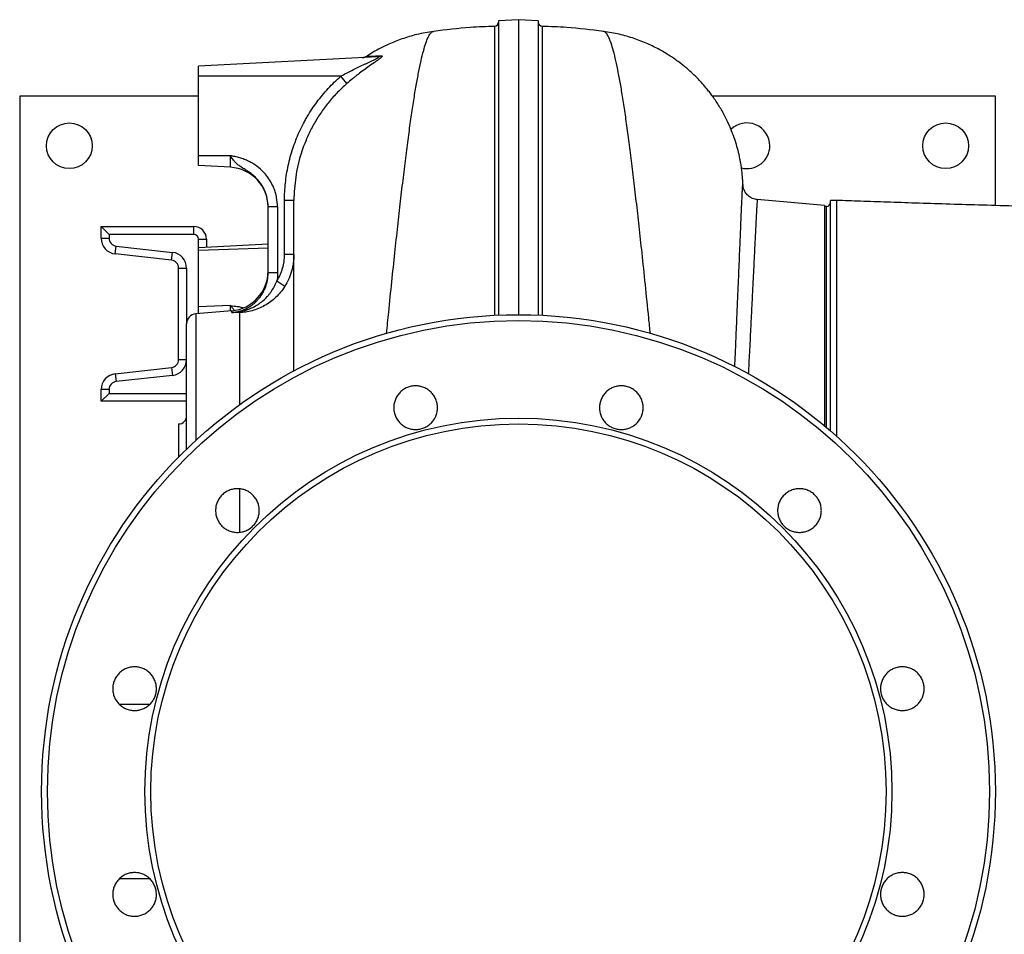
# Model space of a CAD drawing. Header units: millimetres. Extents: x 10 to 1929, y 9 to 917.
# Tile 2 of 9: x 10 to 506, y 456 to 917. Entities that reach past the tile are written whole.
import ezdxf

# ---------------------------------------------------------------- set-up
doc = ezdxf.new("R2010")
doc.units = ezdxf.units.MM

msp = doc.modelspace()

# ---------------------------------------------------------------- linework, layer by layer
at = {"color": 7, "linetype": 'Continuous', "lineweight": 25}
for p, q in [((261.02, 916.57), (251.02, 916.05)), ((271.02, 916.05), (261.02, 916.57)), ((272.94, 913.23), (272.94, 913.22)), ((218.28, 910.6), (218.31, 910.59)), ((190.16, 897.84), (100.02, 893.12)), ((100.02, 888.12), (100.02, 893.12)), ((100.02, 848.12), (100.02, 888.12)), ((171.63, 888.12), (100.02, 888.12)), ((100.02, 878.12), (10.02, 878.12)), ((10.02, 878.12), (10.02, 178.12)), ((501.02, 878.12), (358.65, 878.12)), ((501.02, 823.03), (501.02, 878.12)), ((116.07, 848.12), (100.02, 848.12)), ((100.02, 843.12), (100.02, 848.12)), ((116.07, 842.28), (116.07, 848.12)), ((116.07, 842.28), (100.02, 843.12)), ((148.02, 825.51), (143.28, 825.51)), ((143.28, 798.41), (143.28, 825.51)), ((415.02, 823.12), (381.23, 826.07)), ((381.23, 826.06), (381.23, 826.05)), ((415.02, 823.12), (415.02, 712.19)), ((416.02, 822.62), (415.02, 822.62)), ((421.02, 825.62), (418.02, 825.62)), ((418.02, 709.64), (418.02, 825.62)), ((139.76, 822.39), (135.02, 822.39)), ((135.02, 789.1), (135.02, 822.39)), ((139.76, 822.39), (139.76, 789.1)), ((51.02, 806.63), (51.02, 812.53)), ((55.02, 808.53), (51.02, 812.53)), ((51.02, 812.53), (97.62, 812.53)), ((97.62, 808.53), (55.02, 808.53)), ((55.02, 808.53), (55.02, 806.63)), ((97.62, 808.53), (97.62, 812.53)), ((51.02, 806.63), (55.02, 806.63)), ((100.02, 780.89), (100.02, 806.13)), ((100.02, 806.13), (104.02, 806.13)), ((135.02, 803.65), (100.02, 801.82)), ((58.13, 798.67), (58.58, 802.65)), ((86.46, 795.51), (58.13, 798.67)), ((58.58, 802.65), (86.91, 799.48)), ((86.46, 795.51), (86.91, 799.48)), ((148.02, 798.41), (143.28, 798.41)), ((90.02, 791.53), (94.02, 791.53)), ((90.02, 745.53), (90.02, 791.53)), ((94.02, 791.53), (94.02, 763.54)), ((139.76, 789.1), (135.02, 789.1)), ((100.02, 772.07), (100.02, 780.89)), ((116.76, 770.11), (98.58, 768.52)), ((116.07, 772.66), (100.02, 772.07)), ((100.02, 768.64), (100.02, 772.07)), ((94.02, 700.49), (94.02, 763.54)), ((90.02, 745.53), (94.02, 745.53)), ((58.13, 738.39), (86.46, 741.56)), ((58.13, 738.39), (58.58, 734.41)), ((86.46, 741.56), (86.91, 737.58)), ((86.91, 737.58), (58.58, 734.41)), ((55.02, 730.44), (51.02, 730.44)), ((51.02, 724.53), (51.02, 730.44)), ((55.02, 728.53), (51.02, 724.53)), ((55.02, 730.44), (55.02, 728.53)), ((55.02, 728.53), (94.02, 728.53)), ((90.02, 713.12), (90.02, 696.52))]:
    msp.add_line(p, q, dxfattribs=at)
at = {"color": 8, "linetype": 'Continuous', "lineweight": 25}
for p, q in [((184.54, 898.03), (184.93, 898.22)), ((416.02, 711.35), (416.02, 822.62)), ((104.02, 806.13), (104.02, 802.03)), ((135.02, 801.65), (100.02, 800.35)), ((98.58, 768.52), (98.58, 704.79)), ((116.07, 770.05), (116.07, 772.66)), ((116.76, 769.16), (116.76, 770.11)), ((120.63, 769.19), (120.63, 722.78)), ((94.02, 724.53), (51.02, 724.53)), ((120.63, 680.47), (120.63, 658.65)), ((60.1, 572.12), (75.6, 572.12)), ((75.45, 484.12), (60.23, 484.12))]:
    msp.add_line(p, q, dxfattribs=at)
at = {"color": 7, "linetype": 'Continuous', "lineweight": 25, "flags": 128}
msp.add_lwpolyline([(153.52, 854.34), (152.91, 852.88), (150.89, 846.65), (149.4, 840.21), (148.15, 830.1), (148.02, 825.51), (148.02, 825.51), (148.02, 825.51)], dxfattribs=at)
at = {"color": 7, "linetype": 'Continuous', "lineweight": 25}
for centre, radius in [((35.02, 853.12), 11.5), ((476.02, 853.12), 11.5), ((261.02, 528.12), 240), ((261.02, 528.12), 237.05), ((261.02, 528.12), 187.95), ((261.02, 528.12), 185)]:
    msp.add_circle(centre, radius, dxfattribs=at)
for centre, radius, start, end in [((249.02, 915.34), 2, 271.8906, 359.7363), ((273.02, 915.34), 2, 180.7999, 268.389), ((182.24, 902.41), 4.98, 273.0031, 302.6289), ((189.92, 902.3), 4.47, 273.0571, 298.6554), ((141.07, 860.34), 41.3, 35.6291, 42.2631), ((376.02, 853.12), 11.5, 0, 134.6202), ((376.02, 853.12), 11.5, 255.8314, 0), ((115.02, 822.3), 20, 0, 87), ((416.02, 824.62), 2, 270, 0), ((97.62, 806.13), 6.4, 0, 90), ((97.62, 806.13), 2.4, 0, 90), ((59.02, 806.63), 8, 180, 263.6217), ((59.02, 806.63), 4, 180, 263.6217), ((86.02, 791.53), 8, 0, 83.6217), ((86.02, 791.53), 4, 0, 83.6217), ((115.02, 790.03), 20, 275, 0), ((114.12, 742.82), 49.18, 53.4855, 59.0437), ((99.02, 763.54), 5, 95, 180), ((120.06, 771.64), 2.52, 283.2198, 314.6093), ((86.02, 745.53), 4, 276.3783, 0), ((86.02, 745.53), 8, 276.3783, 0), ((59.02, 730.44), 8, 96.3783, 180), ((59.02, 730.44), 4, 96.3783, 180), ((90.02, 717.12), 4, 270, 0)]:
    msp.add_arc(centre, radius, start, end, dxfattribs=at)
for points, knots in [([(249.1, 913.22), (244.98, 913.08), (234.68, 912.71), (224.45, 911.45), (218.31, 910.7)], [0, 0, 0, 0, 0.399893, 1, 1, 1, 1]), ([(251.02, 916.01), (251.02, 916.03), (251.02, 916.23), (251.02, 915.49), (251.02, 913.69), (251.02, 910.73), (251.02, 906.71), (251.02, 901.6), (251.02, 895.43), (251.02, 888.23), (251.02, 880.01), (251.02, 870.83), (251.02, 860.67), (251.02, 849.58), (251.02, 837.58), (251.02, 825.63), (251.02, 813.94), (251.02, 802.7), (251.02, 790.92), (251.02, 779.29), (251.02, 771.37), (251.02, 767.74)], [0, 0, 0, 0, 0.005295, 0.069816, 0.128671, 0.187571, 0.246426, 0.305279, 0.364178, 0.423031, 0.481531, 0.540076, 0.598576, 0.657074, 0.715618, 0.774117, 0.820439, 0.866782, 0.913103, 0.960242, 1, 1, 1, 1]), ([(261.02, 916.43), (261.02, 916.46), (261.02, 916.53), (261.02, 915.37), (261.02, 913.04), (261.02, 909.51), (261.02, 904.88), (261.02, 899.15), (261.02, 892.35), (261.02, 884.49), (261.02, 875.6), (261.02, 865.68), (261.02, 854.75), (261.02, 842.84), (261.02, 829.96), (261.02, 816.17), (261.02, 801.53), (261.02, 786.01), (261.02, 774.8), (261.02, 768.59), (261.02, 768.04)], [0, 0, 0, 0, 0.032537, 0.093385, 0.153898, 0.214131, 0.274132, 0.333943, 0.393613, 0.453203, 0.512779, 0.572406, 0.632153, 0.692088, 0.752238, 0.812551, 0.872982, 0.933488, 0.994032, 1, 1, 1, 1]), ([(271.02, 916.03), (271.02, 916.04), (271.02, 916.23), (271.02, 915.49), (271.02, 913.69), (271.02, 910.73), (271.02, 906.71), (271.02, 901.6), (271.02, 895.43), (271.02, 888.23), (271.02, 880.01), (271.02, 870.83), (271.02, 860.67), (271.02, 849.58), (271.02, 837.58), (271.02, 825.63), (271.02, 813.94), (271.02, 802.7), (271.02, 790.92), (271.02, 779.3), (271.02, 771.38), (271.02, 767.76)], [0, 0, 0, 0, 0.004002, 0.068611, 0.127546, 0.186526, 0.245461, 0.304395, 0.363374, 0.422307, 0.480887, 0.539512, 0.598091, 0.656669, 0.715292, 0.773872, 0.820257, 0.866663, 0.913048, 0.96025, 1, 1, 1, 1]), ([(303.77, 910.69), (297.62, 911.45), (287.38, 912.71), (277.07, 913.08), (272.94, 913.22)], [0, 0, 0, 0, 0.600436, 1, 1, 1, 1]), ([(218.28, 910.69), (215.48, 910.23), (210.12, 909.35), (202.59, 907.06), (196.49, 904.62), (191.69, 902.29), (188.05, 900.27), (185.6, 898.79), (184.44, 898.01), (184.23, 897.87)], [0, 0, 0, 0, 0.236113, 0.450681, 0.641478, 0.768164, 0.880523, 0.978789, 1, 1, 1, 1]), ([(373.98, 833.13), (373.96, 833.7), (373.92, 834.88), (373.82, 836.63), (373.68, 838.29), (373.54, 839.73), (373.4, 840.92), (373.28, 841.8), (373.16, 842.63), (373.02, 843.56), (372.79, 844.94), (372.33, 847.39), (371.57, 850.77), (370.37, 854.97), (368.77, 859.61), (366.62, 864.74), (363.99, 869.91), (361.47, 874.07), (359.4, 877.11), (357.87, 879.21), (356.42, 881.07), (355.02, 882.77), (353.44, 884.59), (351.38, 886.81), (348.76, 889.41), (345.54, 892.28), (341.76, 895.3), (337.24, 898.46), (331.97, 901.6), (325.93, 904.59), (319.14, 907.22), (311.69, 909.41), (306.43, 910.26), (303.73, 910.7)], [0, 0, 0, 0, 0.028386, 0.05813, 0.082619, 0.101895, 0.116177, 0.123979, 0.127162, 0.137392, 0.147277, 0.162194, 0.199918, 0.235424, 0.276133, 0.322722, 0.373519, 0.4195, 0.443044, 0.464568, 0.484056, 0.501502, 0.519308, 0.544339, 0.577, 0.611787, 0.652272, 0.698304, 0.749649, 0.805981, 0.866865, 0.931756, 1, 1, 1, 1]), ([(171.63, 888.12), (172.55, 888.63), (173.48, 889.13), (175.34, 890.11), (176.28, 890.6), (178.16, 891.55), (179.09, 892.01), (180.95, 892.92), (181.87, 893.36), (183.25, 894.01), (183.71, 894.22), (184.62, 894.65), (185.08, 894.86), (185.97, 895.27), (186.41, 895.48), (187.28, 895.88), (187.7, 896.08), (188.52, 896.47), (188.92, 896.66), (189.45, 896.94), (189.62, 897.03), (189.94, 897.2), (190.08, 897.29), (190.33, 897.45), (190.43, 897.52), (190.57, 897.65), (190.6, 897.7), (190.59, 897.79), (190.55, 897.81), (190.4, 897.84), (190.29, 897.85), (190.16, 897.84)], [0, 0, 0, 0, 0.125, 0.125, 0.25, 0.25, 0.375, 0.375, 0.5, 0.5, 0.5625, 0.5625, 0.625, 0.625, 0.6875, 0.6875, 0.75, 0.75, 0.8125, 0.8125, 0.84375, 0.84375, 0.875, 0.875, 0.90625, 0.90625, 0.9375, 0.9375, 0.96875, 0.96875, 1, 1, 1, 1]), ([(192.06, 898.38), (192.27, 898.39), (192.4, 898.36), (192.47, 898.24), (192.48, 898.19), (192.44, 898.08), (192.4, 898.01), (192.28, 897.85), (192.21, 897.77), (192.02, 897.58), (191.9, 897.48), (191.53, 897.16), (191.22, 896.93), (190.72, 896.55), (190.54, 896.42), (190.17, 896.16), (189.98, 896.02), (189.4, 895.61), (188.99, 895.33), (187.73, 894.45), (186.83, 893.83), (185, 892.54), (184.08, 891.88), (182.2, 890.5), (181.26, 889.79), (179.83, 888.68), (179.35, 888.31), (178.4, 887.55), (177.92, 887.17), (176.5, 886), (175.56, 885.21), (174.63, 884.4)], [0, 0, 0, 0, 0.0625, 0.0625, 0.09375, 0.09375, 0.125, 0.125, 0.15625, 0.15625, 0.1875, 0.1875, 0.25, 0.25, 0.28125, 0.28125, 0.3125, 0.3125, 0.375, 0.375, 0.5, 0.5, 0.625, 0.625, 0.75, 0.75, 0.8125, 0.8125, 0.875, 0.875, 1, 1, 1, 1]), ([(184.24, 897.86), (184.25, 897.87), (184.26, 897.87), (184.15, 897.82), (183.9, 897.71), (183.41, 897.56), (182.91, 897.45), (182.58, 897.45), (182.5, 897.45)], [0, 0, 0, 0, 0.115178, 0.283453, 0.434922, 0.635692, 0.919957, 1, 1, 1, 1]), ([(184.24, 897.87), (184.3, 897.91), (184.47, 898.01), (184.51, 898.02), (184.54, 898.03)], [0, 0, 0, 0, 0.3705611, 1, 1, 1, 1]), ([(184.93, 898.22), (185.13, 898.22), (185.42, 898.22), (186.17, 898.24), (186.64, 898.25), (187.78, 898.27), (188.45, 898.29), (190.05, 898.33), (190.97, 898.35), (192.06, 898.38)], [0, 0, 0, 0, 0.25, 0.25, 0.5, 0.5, 0.75, 0.75, 1, 1, 1, 1]), ([(143.28, 825.51), (143.28, 828.48), (143.44, 831.45), (143.91, 835.87), (144.1, 837.34), (144.57, 840.27), (144.85, 841.74), (145.79, 846.08), (146.56, 848.93), (148.4, 854.51), (149.46, 857.24), (151.28, 861.27), (151.92, 862.6), (152.94, 864.57), (153.29, 865.22), (154.01, 866.52), (154.38, 867.17), (156.26, 870.37), (157.89, 872.82), (161.4, 877.54), (163.27, 879.8), (167.26, 884.11), (169.38, 886.17), (171.63, 888.12)], [0, 0, 0, 0, 0.125, 0.125, 0.1875, 0.1875, 0.25, 0.25, 0.375, 0.375, 0.5, 0.5, 0.5625, 0.5625, 0.59375, 0.59375, 0.625, 0.625, 0.75, 0.75, 0.875, 0.875, 1, 1, 1, 1]), ([(139.76, 822.39), (139.76, 823.99), (139.61, 825.57), (139.16, 827.9), (138.97, 828.68), (138.53, 830.2), (138.27, 830.97), (137.38, 833.19), (136.66, 834.6), (135.38, 836.6), (134.92, 837.25), (133.94, 838.52), (133.42, 839.13), (131.79, 840.86), (130.6, 841.91), (128.68, 843.31), (128.01, 843.76), (126.64, 844.58), (125.94, 844.96), (124.5, 845.66), (123.76, 845.98), (122.27, 846.55), (121.51, 846.8), (119.98, 847.26), (119.2, 847.46), (118.03, 847.73), (117.64, 847.81), (117.05, 847.93), (116.85, 847.97), (116.46, 848.04), (116.26, 848.08), (116.07, 848.12)], [0, 0, 0, 0, 0.125, 0.125, 0.1875, 0.1875, 0.25, 0.25, 0.375, 0.375, 0.4375, 0.4375, 0.5, 0.5, 0.625, 0.625, 0.6875, 0.6875, 0.75, 0.75, 0.8125, 0.8125, 0.875, 0.875, 0.9375, 0.9375, 0.96875, 0.96875, 0.984375, 0.984375, 1, 1, 1, 1]), ([(135.02, 822.39), (135.02, 823.81), (134.87, 825.2), (134.44, 827.26), (134.26, 827.94), (133.93, 828.95), (133.81, 829.28), (133.56, 829.94), (133.43, 830.27), (132.72, 831.88), (132.03, 833.09), (130.8, 834.81), (130.36, 835.37), (129.43, 836.43), (128.95, 836.94), (127.93, 837.9), (127.4, 838.36), (126.31, 839.23), (125.74, 839.65), (124.58, 840.44), (124, 840.82), (122.82, 841.55), (122.24, 841.91), (121.1, 842.65), (120.55, 843.03), (119.5, 843.85), (119, 844.3), (118.08, 845.27), (117.65, 845.79), (117.04, 846.63), (116.84, 846.93), (116.55, 847.37), (116.45, 847.52), (116.3, 847.74), (116.26, 847.82), (116.16, 847.97), (116.11, 848.04), (116.07, 848.12)], [0, 0, 0, 0, 0.125, 0.125, 0.1875, 0.1875, 0.21875, 0.21875, 0.25, 0.25, 0.375, 0.375, 0.4375, 0.4375, 0.5, 0.5, 0.5625, 0.5625, 0.625, 0.625, 0.6875, 0.6875, 0.75, 0.75, 0.8125, 0.8125, 0.875, 0.875, 0.9375, 0.9375, 0.96875, 0.96875, 0.984375, 0.984375, 0.992187, 0.992187, 1, 1, 1, 1]), ([(373.97, 833.51), (373.97, 833.5), (373.98, 833.48), (373.98, 833.26), (373.99, 833.11)], [0, 0, 0, 0, 0.284994, 1, 1, 1, 1]), ([(381.23, 826.06), (380.88, 826.09), (380.04, 826.16), (378.8, 826.59), (377.57, 827.23), (376.55, 828.02), (375.73, 828.88), (375.11, 829.76), (374.68, 830.57), (374.39, 831.27), (374.21, 831.84), (374.1, 832.3), (374.04, 832.66), (374, 832.93), (373.98, 833.11), (373.98, 833.15), (373.98, 833.16)], [0, 0, 0, 0, 0.056848, 0.1376, 0.213193, 0.284244, 0.350859, 0.412642, 0.469057, 0.521314, 0.573724, 0.631035, 0.699172, 0.786158, 0.90245, 1, 1, 1, 1]), ([(148.02, 739.69), (148.02, 743.48), (148.02, 751.75), (148.02, 763.43), (148.02, 774.88), (148.02, 785.32), (148.02, 794.75), (148.02, 803.09), (148.02, 810.35), (148.02, 816.5), (148.02, 821.69), (148.02, 824.23), (148.02, 825.51)], [0, 0, 0, 0, 0.088178, 0.191829, 0.294976, 0.397602, 0.49969, 0.601376, 0.701011, 0.800565, 0.900188, 1, 1, 1, 1]), ([(510.02, 822.76), (504.2, 822.94), (492.92, 823.27), (476.49, 823.74), (461.12, 824.24), (446.81, 824.74), (433.53, 825.21), (425.08, 825.49), (421.02, 825.62)], [0, 0, 0, 0, 0.196498, 0.380763, 0.552984, 0.713387, 0.862261, 1, 1, 1, 1]), ([(421.02, 825.48), (421.02, 825.48), (421.02, 825.47), (421.02, 824.01), (421.02, 821.3), (421.02, 817.28), (421.02, 812.04), (421.02, 805.58), (421.02, 797.95), (421.02, 789.16), (421.02, 779.25), (421.02, 768.28), (421.02, 756.27), (421.02, 743.31), (421.02, 729.38), (421.02, 717.2), (421.02, 709.39), (421.02, 706.8)], [0, 0, 0, 0, 0.047702, 0.118259, 0.188817, 0.259375, 0.329932, 0.40049, 0.471048, 0.541606, 0.612163, 0.682721, 0.753279, 0.823836, 0.894394, 0.964952, 1, 1, 1, 1]), ([(139.42, 784.99), (140.05, 786), (140.61, 787.04), (141.33, 788.66), (141.55, 789.21), (141.96, 790.32), (142.14, 790.88), (142.63, 792.58), (142.87, 793.73), (143.2, 796.05), (143.28, 797.23), (143.28, 798.41)], [0, 0, 0, 0, 0.25, 0.25, 0.375, 0.375, 0.5, 0.5, 0.75, 0.75, 1, 1, 1, 1]), ([(148.02, 798.41), (148.02, 796.99), (147.92, 795.58), (147.53, 792.8), (147.24, 791.43), (146.65, 789.4), (146.43, 788.72), (145.95, 787.39), (145.68, 786.73), (144.81, 784.79), (144.15, 783.55), (143.39, 782.34)], [0, 0, 0, 0, 0.25, 0.25, 0.5, 0.5, 0.625, 0.625, 0.75, 0.75, 1, 1, 1, 1]), ([(116.76, 769.16), (118, 769.27), (119.22, 769.48), (121.01, 769.98), (121.6, 770.17), (122.76, 770.61), (123.33, 770.86), (124.99, 771.67), (126.04, 772.32), (127.53, 773.43), (128.01, 773.83), (128.93, 774.66), (129.36, 775.1), (130.61, 776.46), (131.35, 777.44), (132.34, 779.03), (132.64, 779.58), (133.19, 780.68), (133.69, 781.81), (134.08, 782.98), (134.42, 784.17), (134.56, 784.78), (134.91, 786.61), (135.02, 787.85), (135.02, 789.1)], [0, 0, 0, 0, 0.125, 0.125, 0.1875, 0.1875, 0.25, 0.25, 0.375, 0.375, 0.4375, 0.4375, 0.5, 0.5, 0.625, 0.625, 0.6875, 0.6875, 0.75, 0.8125, 0.8125, 0.875, 0.875, 1, 1, 1, 1]), ([(121.83, 769.85), (122.3, 769.95), (122.78, 770.07), (123.73, 770.33), (124.2, 770.48), (125.6, 770.97), (126.52, 771.36), (128.3, 772.24), (129.16, 772.74), (130.43, 773.57), (130.84, 773.87), (131.65, 774.47), (132.04, 774.79), (133.19, 775.77), (133.92, 776.47), (134.94, 777.6), (135.28, 777.98), (135.92, 778.78), (136.23, 779.19), (137.71, 781.28), (138.67, 783.07), (139.42, 784.99)], [0, 0, 0, 0, 0.0625, 0.0625, 0.125, 0.125, 0.25, 0.25, 0.375, 0.375, 0.4375, 0.4375, 0.5, 0.5, 0.625, 0.625, 0.6875, 0.6875, 0.75, 0.75, 1, 1, 1, 1]), ([(143.39, 782.34), (142.11, 780.32), (140.61, 778.49), (138.05, 776.04), (137.14, 775.27), (135.26, 773.88), (134.29, 773.25), (132.28, 772.12), (131.24, 771.62), (129.11, 770.75), (128.04, 770.39), (125.9, 769.82), (124.83, 769.6), (123.23, 769.37), (122.7, 769.31), (121.65, 769.22), (121.13, 769.2), (120.63, 769.19)], [0, 0, 0, 0, 0.25, 0.25, 0.375, 0.375, 0.5, 0.5, 0.625, 0.625, 0.75, 0.75, 0.875, 0.875, 0.9375, 0.9375, 1, 1, 1, 1]), ([(121.83, 769.85), (120.99, 769.67), (120.15, 769.52), (118.46, 769.29), (117.61, 769.21), (116.76, 769.16)], [0, 0, 0, 0, 0.5, 0.5, 1, 1, 1, 1]), ([(201.47, 713.53), (200.96, 714.04), (200.51, 714.6), (199.91, 715.49), (199.72, 715.8), (199.38, 716.44), (199.23, 716.77), (198.82, 717.77), (198.61, 718.45), (198.4, 719.51), (198.34, 719.87), (198.27, 720.59), (198.26, 720.95), (198.26, 722.03), (198.33, 722.74), (198.54, 723.8), (198.63, 724.16), (198.84, 724.84), (199.08, 725.52), (199.38, 726.17), (199.72, 726.8), (199.91, 727.12), (200.51, 728.02), (200.97, 728.57), (201.73, 729.33), (202, 729.57), (202.56, 730.03), (202.85, 730.25), (203.75, 730.85), (204.38, 731.19), (205.38, 731.6), (205.72, 731.72), (206.41, 731.93), (206.76, 732.02), (207.81, 732.23), (208.53, 732.3), (209.98, 732.3), (210.7, 732.23), (211.75, 732.02), (212.1, 731.93), (212.79, 731.73), (213.13, 731.6), (214.13, 731.19), (214.77, 730.85), (215.96, 730.05), (216.53, 729.59), (217.54, 728.57), (218, 728.02), (218.6, 727.12), (218.79, 726.8), (219.13, 726.17), (219.43, 725.52), (219.68, 724.85), (219.89, 724.16), (219.97, 723.81), (220.19, 722.74), (220.26, 722.03), (220.26, 720.95), (220.24, 720.59), (220.17, 719.87), (220.12, 719.51), (219.9, 718.45), (219.7, 717.77), (219.28, 716.77), (219.13, 716.44), (218.79, 715.8), (218.6, 715.49), (218.01, 714.6), (217.55, 714.04), (216.78, 713.27), (216.51, 713.03), (215.96, 712.57), (215.38, 712.15), (214.77, 711.78), (214.13, 711.44), (213.8, 711.28), (212.8, 710.86), (212.12, 710.66), (210.71, 710.37), (209.98, 710.3), (208.54, 710.3), (207.83, 710.37), (206.77, 710.58), (206.41, 710.67), (205.72, 710.88), (205.38, 711), (204.39, 711.41), (203.75, 711.75), (202.55, 712.56), (201.99, 713.01), (201.47, 713.53)], [0, 0, 0, 0, 0.03125, 0.03125, 0.046875, 0.046875, 0.0625, 0.0625, 0.09375, 0.09375, 0.109375, 0.109375, 0.125, 0.125, 0.15625, 0.15625, 0.171875, 0.171875, 0.1875, 0.203125, 0.203125, 0.21875, 0.21875, 0.25, 0.25, 0.265625, 0.265625, 0.28125, 0.28125, 0.3125, 0.3125, 0.328125, 0.328125, 0.34375, 0.34375, 0.375, 0.375, 0.40625, 0.40625, 0.421875, 0.421875, 0.4375, 0.4375, 0.46875, 0.46875, 0.5, 0.5, 0.53125, 0.53125, 0.546875, 0.546875, 0.5625, 0.578125, 0.578125, 0.59375, 0.59375, 0.625, 0.625, 0.640625, 0.640625, 0.65625, 0.65625, 0.6875, 0.6875, 0.703125, 0.703125, 0.71875, 0.71875, 0.75, 0.75, 0.765625, 0.765625, 0.78125, 0.796875, 0.796875, 0.8125, 0.8125, 0.84375, 0.84375, 0.875, 0.875, 0.90625, 0.90625, 0.921875, 0.921875, 0.9375, 0.9375, 0.96875, 0.96875, 1, 1, 1, 1]), ([(305, 713.53), (304.49, 714.04), (304.03, 714.6), (303.44, 715.49), (303.25, 715.8), (302.91, 716.44), (302.76, 716.77), (302.34, 717.76), (302.14, 718.45), (301.93, 719.51), (301.87, 719.87), (301.8, 720.59), (301.78, 720.95), (301.78, 722.02), (301.85, 722.74), (302.07, 723.8), (302.15, 724.15), (302.36, 724.84), (302.61, 725.52), (302.91, 726.17), (303.25, 726.8), (303.44, 727.11), (304.04, 728.02), (304.5, 728.57), (305.26, 729.33), (305.52, 729.57), (306.08, 730.03), (306.38, 730.25), (307.27, 730.85), (307.9, 731.19), (308.9, 731.6), (309.25, 731.72), (309.94, 731.93), (310.29, 732.02), (311.34, 732.23), (312.05, 732.3), (313.51, 732.3), (314.22, 732.23), (315.28, 732.02), (315.63, 731.93), (316.32, 731.73), (316.66, 731.6), (317.66, 731.19), (318.29, 730.85), (319.49, 730.05), (320.05, 729.59), (321.07, 728.57), (321.52, 728.02), (322.13, 727.12), (322.31, 726.81), (322.65, 726.17), (322.96, 725.52), (323.2, 724.85), (323.41, 724.16), (323.5, 723.81), (323.71, 722.74), (323.78, 722.03), (323.78, 720.95), (323.77, 720.59), (323.7, 719.87), (323.64, 719.51), (323.43, 718.45), (323.22, 717.77), (322.81, 716.77), (322.66, 716.44), (322.32, 715.8), (322.13, 715.49), (321.53, 714.6), (321.08, 714.04), (320.31, 713.27), (320.04, 713.03), (319.49, 712.57), (318.91, 712.15), (318.3, 711.78), (317.66, 711.44), (317.33, 711.28), (316.33, 710.87), (315.65, 710.66), (314.24, 710.38), (313.51, 710.3), (312.07, 710.3), (311.36, 710.37), (310.3, 710.58), (309.94, 710.67), (309.25, 710.88), (308.91, 711), (307.92, 711.41), (307.28, 711.75), (306.08, 712.55), (305.52, 713.01), (305, 713.53)], [0, 0, 0, 0, 0.03125, 0.03125, 0.046875, 0.046875, 0.0625, 0.0625, 0.09375, 0.09375, 0.109375, 0.109375, 0.125, 0.125, 0.15625, 0.15625, 0.171875, 0.171875, 0.1875, 0.203125, 0.203125, 0.21875, 0.21875, 0.25, 0.25, 0.265625, 0.265625, 0.28125, 0.28125, 0.3125, 0.3125, 0.328125, 0.328125, 0.34375, 0.34375, 0.375, 0.375, 0.40625, 0.40625, 0.421875, 0.421875, 0.4375, 0.4375, 0.46875, 0.46875, 0.5, 0.5, 0.53125, 0.53125, 0.546875, 0.546875, 0.5625, 0.578125, 0.578125, 0.59375, 0.59375, 0.625, 0.625, 0.640625, 0.640625, 0.65625, 0.65625, 0.6875, 0.6875, 0.703125, 0.703125, 0.71875, 0.71875, 0.75, 0.75, 0.765625, 0.765625, 0.78125, 0.796875, 0.796875, 0.8125, 0.8125, 0.84375, 0.84375, 0.875, 0.875, 0.90625, 0.90625, 0.921875, 0.921875, 0.9375, 0.9375, 0.96875, 0.96875, 1, 1, 1, 1]), ([(111.82, 661.76), (111.3, 662.28), (110.85, 662.83), (110.25, 663.73), (110.07, 664.03), (109.73, 664.67), (109.57, 665), (109.16, 666), (108.95, 666.69), (108.74, 667.74), (108.69, 668.1), (108.62, 668.82), (108.6, 669.18), (108.6, 670.26), (108.67, 670.97), (108.88, 672.04), (108.97, 672.39), (109.18, 673.08), (109.42, 673.76), (109.73, 674.4), (110.07, 675.04), (110.25, 675.35), (110.86, 676.25), (111.31, 676.81), (112.07, 677.57), (112.34, 677.81), (112.9, 678.27), (113.19, 678.49), (114.09, 679.09), (114.72, 679.42), (115.72, 679.84), (116.06, 679.96), (116.75, 680.17), (117.1, 680.26), (118.16, 680.47), (118.87, 680.54), (120.32, 680.54), (121.04, 680.47), (122.09, 680.26), (122.44, 680.17), (123.13, 679.96), (123.48, 679.84), (124.48, 679.42), (125.11, 679.09), (126.3, 678.29), (126.87, 677.82), (127.88, 676.81), (128.34, 676.26), (128.94, 675.35), (129.13, 675.04), (129.47, 674.41), (129.78, 673.76), (130.02, 673.08), (130.23, 672.39), (130.32, 672.04), (130.53, 670.98), (130.6, 670.26), (130.6, 669.19), (130.58, 668.83), (130.51, 668.11), (130.46, 667.75), (130.25, 666.69), (130.04, 666), (129.63, 665), (129.47, 664.68), (129.13, 664.04), (128.95, 663.73), (128.35, 662.83), (127.89, 662.28), (127.13, 661.51), (126.86, 661.27), (126.3, 660.81), (125.73, 660.38), (125.11, 660.01), (124.47, 659.67), (124.15, 659.52), (123.14, 659.1), (122.46, 658.89), (121.05, 658.61), (120.32, 658.54), (118.88, 658.54), (118.17, 658.61), (117.11, 658.82), (116.76, 658.91), (116.07, 659.12), (115.73, 659.24), (114.73, 659.65), (114.1, 659.99), (112.89, 660.79), (112.33, 661.25), (111.82, 661.76)], [0, 0, 0, 0, 0.03125, 0.03125, 0.046875, 0.046875, 0.0625, 0.0625, 0.09375, 0.09375, 0.109375, 0.109375, 0.125, 0.125, 0.15625, 0.15625, 0.171875, 0.171875, 0.1875, 0.203125, 0.203125, 0.21875, 0.21875, 0.25, 0.25, 0.265625, 0.265625, 0.28125, 0.28125, 0.3125, 0.3125, 0.328125, 0.328125, 0.34375, 0.34375, 0.375, 0.375, 0.40625, 0.40625, 0.421875, 0.421875, 0.4375, 0.4375, 0.46875, 0.46875, 0.5, 0.5, 0.53125, 0.53125, 0.546875, 0.546875, 0.5625, 0.578125, 0.578125, 0.59375, 0.59375, 0.625, 0.625, 0.640625, 0.640625, 0.65625, 0.65625, 0.6875, 0.6875, 0.703125, 0.703125, 0.71875, 0.71875, 0.75, 0.75, 0.765625, 0.765625, 0.78125, 0.796875, 0.796875, 0.8125, 0.8125, 0.84375, 0.84375, 0.875, 0.875, 0.90625, 0.90625, 0.921875, 0.921875, 0.9375, 0.9375, 0.96875, 0.96875, 1, 1, 1, 1]), ([(394.66, 661.76), (394.15, 662.27), (393.69, 662.83), (393.1, 663.72), (392.91, 664.03), (392.57, 664.67), (392.42, 665), (392, 666), (391.79, 666.68), (391.58, 667.74), (391.53, 668.1), (391.46, 668.82), (391.44, 669.18), (391.44, 670.26), (391.51, 670.97), (391.72, 672.04), (391.81, 672.39), (392.02, 673.08), (392.26, 673.75), (392.57, 674.4), (392.91, 675.04), (393.09, 675.35), (393.7, 676.25), (394.15, 676.81), (394.91, 677.57), (395.18, 677.81), (395.74, 678.27), (396.03, 678.48), (396.93, 679.08), (397.56, 679.42), (398.56, 679.84), (398.9, 679.96), (399.59, 680.17), (399.94, 680.26), (400.99, 680.47), (401.71, 680.54), (403.16, 680.54), (403.88, 680.47), (404.93, 680.26), (405.28, 680.17), (405.97, 679.96), (406.31, 679.84), (407.31, 679.43), (407.95, 679.09), (409.14, 678.29), (409.71, 677.83), (410.72, 676.81), (411.18, 676.26), (411.78, 675.36), (411.97, 675.04), (412.31, 674.41), (412.62, 673.76), (412.86, 673.09), (413.07, 672.4), (413.16, 672.05), (413.37, 670.98), (413.44, 670.27), (413.44, 669.19), (413.42, 668.83), (413.35, 668.11), (413.3, 667.75), (413.09, 666.69), (412.88, 666.01), (412.47, 665.01), (412.32, 664.68), (411.98, 664.04), (411.79, 663.73), (411.19, 662.84), (410.74, 662.28), (409.97, 661.51), (409.7, 661.27), (409.15, 660.81), (408.57, 660.38), (407.96, 660.01), (407.32, 659.67), (406.99, 659.52), (405.99, 659.1), (405.31, 658.89), (403.9, 658.61), (403.17, 658.54), (401.73, 658.54), (401.02, 658.61), (399.96, 658.82), (399.6, 658.91), (398.91, 659.11), (398.57, 659.23), (397.58, 659.64), (396.94, 659.98), (395.74, 660.79), (395.18, 661.25), (394.66, 661.76)], [0, 0, 0, 0, 0.03125, 0.03125, 0.046875, 0.046875, 0.0625, 0.0625, 0.09375, 0.09375, 0.109375, 0.109375, 0.125, 0.125, 0.15625, 0.15625, 0.171875, 0.171875, 0.1875, 0.203125, 0.203125, 0.21875, 0.21875, 0.25, 0.25, 0.265625, 0.265625, 0.28125, 0.28125, 0.3125, 0.3125, 0.328125, 0.328125, 0.34375, 0.34375, 0.375, 0.375, 0.40625, 0.40625, 0.421875, 0.421875, 0.4375, 0.4375, 0.46875, 0.46875, 0.5, 0.5, 0.53125, 0.53125, 0.546875, 0.546875, 0.5625, 0.578125, 0.578125, 0.59375, 0.59375, 0.625, 0.625, 0.640625, 0.640625, 0.65625, 0.65625, 0.6875, 0.6875, 0.703125, 0.703125, 0.71875, 0.71875, 0.75, 0.75, 0.765625, 0.765625, 0.78125, 0.796875, 0.796875, 0.8125, 0.8125, 0.84375, 0.84375, 0.875, 0.875, 0.90625, 0.90625, 0.921875, 0.921875, 0.9375, 0.9375, 0.96875, 0.96875, 1, 1, 1, 1]), ([(60.06, 572.1), (59.54, 572.62), (59.09, 573.17), (58.49, 574.07), (58.3, 574.38), (57.96, 575.01), (57.81, 575.34), (57.39, 576.34), (57.19, 577.03), (56.98, 578.08), (56.92, 578.44), (56.85, 579.17), (56.83, 579.53), (56.83, 580.6), (56.9, 581.32), (57.12, 582.38), (57.2, 582.73), (57.41, 583.42), (57.66, 584.1), (57.96, 584.75), (58.3, 585.38), (58.49, 585.69), (59.09, 586.6), (59.55, 587.15), (60.31, 587.91), (60.57, 588.15), (61.13, 588.61), (61.43, 588.83), (62.32, 589.43), (62.95, 589.77), (63.95, 590.18), (64.3, 590.3), (64.99, 590.51), (65.34, 590.6), (66.39, 590.81), (67.11, 590.88), (68.56, 590.88), (69.27, 590.81), (70.33, 590.6), (70.68, 590.51), (71.37, 590.3), (71.71, 590.18), (72.71, 589.77), (73.34, 589.43), (74.54, 588.63), (75.1, 588.17), (76.12, 587.15), (76.57, 586.6), (77.18, 585.7), (77.36, 585.39), (77.7, 584.75), (78.01, 584.1), (78.25, 583.43), (78.46, 582.74), (78.55, 582.39), (78.76, 581.32), (78.83, 580.61), (78.83, 579.53), (78.82, 579.17), (78.75, 578.45), (78.69, 578.09), (78.48, 577.03), (78.28, 576.35), (77.86, 575.35), (77.71, 575.02), (77.37, 574.38), (77.18, 574.07), (76.59, 573.18), (76.13, 572.62), (75.36, 571.85), (75.09, 571.61), (74.54, 571.15), (73.96, 570.73), (73.35, 570.36), (72.71, 570.01), (72.38, 569.86), (71.38, 569.44), (70.7, 569.24), (69.29, 568.95), (68.56, 568.88), (67.12, 568.88), (66.41, 568.95), (65.35, 569.16), (64.99, 569.25), (64.3, 569.46), (63.97, 569.58), (62.97, 569.99), (62.34, 570.33), (61.13, 571.13), (60.57, 571.59), (60.06, 572.1)], [0, 0, 0, 0, 0.03125, 0.03125, 0.046875, 0.046875, 0.0625, 0.0625, 0.09375, 0.09375, 0.109375, 0.109375, 0.125, 0.125, 0.15625, 0.15625, 0.171875, 0.171875, 0.1875, 0.203125, 0.203125, 0.21875, 0.21875, 0.25, 0.25, 0.265625, 0.265625, 0.28125, 0.28125, 0.3125, 0.3125, 0.328125, 0.328125, 0.34375, 0.34375, 0.375, 0.375, 0.40625, 0.40625, 0.421875, 0.421875, 0.4375, 0.4375, 0.46875, 0.46875, 0.5, 0.5, 0.53125, 0.53125, 0.546875, 0.546875, 0.5625, 0.578125, 0.578125, 0.59375, 0.59375, 0.625, 0.625, 0.640625, 0.640625, 0.65625, 0.65625, 0.6875, 0.6875, 0.703125, 0.703125, 0.71875, 0.71875, 0.75, 0.75, 0.765625, 0.765625, 0.78125, 0.796875, 0.796875, 0.8125, 0.8125, 0.84375, 0.84375, 0.875, 0.875, 0.90625, 0.90625, 0.921875, 0.921875, 0.9375, 0.9375, 0.96875, 0.96875, 1, 1, 1, 1]), ([(446.43, 572.1), (445.92, 572.61), (445.46, 573.17), (444.86, 574.06), (444.68, 574.37), (444.34, 575.01), (444.18, 575.34), (443.77, 576.34), (443.56, 577.02), (443.35, 578.08), (443.29, 578.44), (443.22, 579.16), (443.21, 579.52), (443.2, 580.6), (443.27, 581.31), (443.49, 582.37), (443.57, 582.73), (443.78, 583.42), (444.02, 584.09), (444.33, 584.74), (444.67, 585.38), (444.86, 585.69), (445.46, 586.59), (445.91, 587.15), (446.67, 587.91), (446.94, 588.15), (447.5, 588.61), (447.79, 588.83), (448.69, 589.42), (449.32, 589.76), (450.32, 590.18), (450.66, 590.3), (451.35, 590.51), (451.7, 590.6), (452.76, 590.81), (453.47, 590.88), (454.92, 590.88), (455.64, 590.81), (456.69, 590.6), (457.04, 590.52), (457.73, 590.31), (458.08, 590.18), (459.08, 589.77), (459.71, 589.43), (460.9, 588.64), (461.47, 588.17), (462.49, 587.16), (462.94, 586.6), (463.54, 585.7), (463.73, 585.39), (464.07, 584.76), (464.38, 584.11), (464.62, 583.43), (464.83, 582.74), (464.92, 582.39), (465.13, 581.33), (465.2, 580.61), (465.21, 579.54), (465.19, 579.18), (465.12, 578.46), (465.07, 578.1), (464.86, 577.04), (464.65, 576.35), (464.24, 575.35), (464.08, 575.02), (463.74, 574.39), (463.56, 574.08), (462.96, 573.18), (462.51, 572.63), (461.74, 571.86), (461.47, 571.61), (460.91, 571.16), (460.34, 570.73), (459.72, 570.36), (459.09, 570.02), (458.76, 569.86), (457.76, 569.45), (457.07, 569.24), (455.66, 568.95), (454.94, 568.88), (453.5, 568.88), (452.79, 568.95), (451.72, 569.16), (451.37, 569.25), (450.68, 569.46), (450.34, 569.58), (449.35, 569.99), (448.71, 570.32), (447.5, 571.13), (446.94, 571.59), (446.43, 572.1)], [0, 0, 0, 0, 0.03125, 0.03125, 0.046875, 0.046875, 0.0625, 0.0625, 0.09375, 0.09375, 0.109375, 0.109375, 0.125, 0.125, 0.15625, 0.15625, 0.171875, 0.171875, 0.1875, 0.203125, 0.203125, 0.21875, 0.21875, 0.25, 0.25, 0.265625, 0.265625, 0.28125, 0.28125, 0.3125, 0.3125, 0.328125, 0.328125, 0.34375, 0.34375, 0.375, 0.375, 0.40625, 0.40625, 0.421875, 0.421875, 0.4375, 0.4375, 0.46875, 0.46875, 0.5, 0.5, 0.53125, 0.53125, 0.546875, 0.546875, 0.5625, 0.578125, 0.578125, 0.59375, 0.59375, 0.625, 0.625, 0.640625, 0.640625, 0.65625, 0.65625, 0.6875, 0.6875, 0.703125, 0.703125, 0.71875, 0.71875, 0.75, 0.75, 0.765625, 0.765625, 0.78125, 0.796875, 0.796875, 0.8125, 0.8125, 0.84375, 0.84375, 0.875, 0.875, 0.90625, 0.90625, 0.921875, 0.921875, 0.9375, 0.9375, 0.96875, 0.96875, 1, 1, 1, 1]), ([(60.06, 468.58), (59.54, 469.09), (59.09, 469.65), (58.49, 470.54), (58.31, 470.85), (57.96, 471.48), (57.81, 471.81), (57.4, 472.81), (57.19, 473.5), (56.98, 474.56), (56.92, 474.91), (56.85, 475.64), (56.83, 476), (56.83, 477.07), (56.9, 477.79), (57.12, 478.85), (57.2, 479.2), (57.41, 479.89), (57.66, 480.57), (57.96, 481.22), (58.3, 481.85), (58.49, 482.16), (59.09, 483.07), (59.55, 483.62), (60.31, 484.38), (60.57, 484.62), (61.13, 485.08), (61.42, 485.3), (62.32, 485.9), (62.95, 486.24), (63.95, 486.65), (64.3, 486.77), (64.99, 486.98), (65.34, 487.07), (66.39, 487.28), (67.1, 487.35), (68.56, 487.35), (69.27, 487.28), (70.33, 487.07), (70.67, 486.99), (71.37, 486.78), (71.71, 486.65), (72.71, 486.24), (73.34, 485.9), (74.54, 485.11), (75.1, 484.64), (76.12, 483.63), (76.57, 483.07), (77.18, 482.17), (77.36, 481.86), (77.7, 481.22), (78.01, 480.58), (78.25, 479.9), (78.46, 479.21), (78.55, 478.86), (78.76, 477.79), (78.83, 477.08), (78.83, 476), (78.82, 475.64), (78.75, 474.92), (78.69, 474.56), (78.48, 473.51), (78.28, 472.82), (77.86, 471.82), (77.71, 471.49), (77.37, 470.85), (77.18, 470.55), (76.59, 469.65), (76.13, 469.1), (75.36, 468.33), (75.1, 468.08), (74.54, 467.63), (73.96, 467.2), (73.35, 466.83), (72.71, 466.49), (72.38, 466.33), (71.38, 465.92), (70.7, 465.71), (69.29, 465.43), (68.56, 465.35), (67.12, 465.35), (66.41, 465.42), (65.35, 465.63), (64.99, 465.72), (64.3, 465.93), (63.97, 466.05), (62.97, 466.46), (62.34, 466.8), (61.13, 467.6), (60.57, 468.06), (60.06, 468.58)], [0, 0, 0, 0, 0.03125, 0.03125, 0.046875, 0.046875, 0.0625, 0.0625, 0.09375, 0.09375, 0.109375, 0.109375, 0.125, 0.125, 0.15625, 0.15625, 0.171875, 0.171875, 0.1875, 0.203125, 0.203125, 0.21875, 0.21875, 0.25, 0.25, 0.265625, 0.265625, 0.28125, 0.28125, 0.3125, 0.3125, 0.328125, 0.328125, 0.34375, 0.34375, 0.375, 0.375, 0.40625, 0.40625, 0.421875, 0.421875, 0.4375, 0.4375, 0.46875, 0.46875, 0.5, 0.5, 0.53125, 0.53125, 0.546875, 0.546875, 0.5625, 0.578125, 0.578125, 0.59375, 0.59375, 0.625, 0.625, 0.640625, 0.640625, 0.65625, 0.65625, 0.6875, 0.6875, 0.703125, 0.703125, 0.71875, 0.71875, 0.75, 0.75, 0.765625, 0.765625, 0.78125, 0.796875, 0.796875, 0.8125, 0.8125, 0.84375, 0.84375, 0.875, 0.875, 0.90625, 0.90625, 0.921875, 0.921875, 0.9375, 0.9375, 0.96875, 0.96875, 1, 1, 1, 1]), ([(446.43, 468.57), (445.92, 469.09), (445.46, 469.64), (444.86, 470.53), (444.68, 470.84), (444.34, 471.48), (444.18, 471.81), (443.77, 472.81), (443.56, 473.49), (443.35, 474.55), (443.29, 474.91), (443.22, 475.63), (443.21, 475.99), (443.2, 477.07), (443.27, 477.78), (443.48, 478.85), (443.57, 479.2), (443.78, 479.89), (444.02, 480.56), (444.33, 481.21), (444.67, 481.85), (444.86, 482.16), (445.46, 483.06), (445.91, 483.62), (446.67, 484.38), (446.94, 484.62), (447.5, 485.08), (447.79, 485.3), (448.69, 485.9), (449.32, 486.24), (450.32, 486.65), (450.66, 486.77), (451.35, 486.98), (451.7, 487.07), (452.75, 487.28), (453.47, 487.35), (454.92, 487.35), (455.64, 487.28), (456.69, 487.07), (457.04, 486.99), (457.73, 486.78), (458.07, 486.66), (459.07, 486.24), (459.71, 485.91), (460.9, 485.11), (461.47, 484.64), (462.48, 483.63), (462.94, 483.08), (463.54, 482.18), (463.73, 481.86), (464.07, 481.23), (464.38, 480.58), (464.62, 479.91), (464.83, 479.22), (464.92, 478.87), (465.13, 477.8), (465.2, 477.09), (465.21, 476.01), (465.19, 475.65), (465.12, 474.93), (465.07, 474.57), (464.86, 473.51), (464.65, 472.83), (464.24, 471.83), (464.08, 471.5), (463.74, 470.86), (463.56, 470.55), (462.96, 469.66), (462.51, 469.1), (461.74, 468.33), (461.47, 468.09), (460.91, 467.63), (460.34, 467.2), (459.72, 466.83), (459.09, 466.49), (458.76, 466.33), (457.76, 465.92), (457.07, 465.71), (455.67, 465.43), (454.94, 465.35), (453.5, 465.35), (452.79, 465.42), (451.72, 465.63), (451.37, 465.72), (450.68, 465.93), (450.34, 466.05), (449.35, 466.46), (448.71, 466.8), (447.5, 467.6), (446.94, 468.06), (446.43, 468.57)], [0, 0, 0, 0, 0.03125, 0.03125, 0.046875, 0.046875, 0.0625, 0.0625, 0.09375, 0.09375, 0.109375, 0.109375, 0.125, 0.125, 0.15625, 0.15625, 0.171875, 0.171875, 0.1875, 0.203125, 0.203125, 0.21875, 0.21875, 0.25, 0.25, 0.265625, 0.265625, 0.28125, 0.28125, 0.3125, 0.3125, 0.328125, 0.328125, 0.34375, 0.34375, 0.375, 0.375, 0.40625, 0.40625, 0.421875, 0.421875, 0.4375, 0.4375, 0.46875, 0.46875, 0.5, 0.5, 0.53125, 0.53125, 0.546875, 0.546875, 0.5625, 0.578125, 0.578125, 0.59375, 0.59375, 0.625, 0.625, 0.640625, 0.640625, 0.65625, 0.65625, 0.6875, 0.6875, 0.703125, 0.703125, 0.71875, 0.71875, 0.75, 0.75, 0.765625, 0.765625, 0.78125, 0.796875, 0.796875, 0.8125, 0.8125, 0.84375, 0.84375, 0.875, 0.875, 0.90625, 0.90625, 0.921875, 0.921875, 0.9375, 0.9375, 0.96875, 0.96875, 1, 1, 1, 1])]:
    msp.add_open_spline(points, degree=3, knots=knots, dxfattribs=at)
at = {"color": 8, "linetype": 'Continuous', "lineweight": 25}
for points, knots in [([(249.1, 767.65), (249.1, 768.59), (249.1, 775.13), (249.1, 784.47), (249.1, 795.82), (249.1, 804.82), (249.09, 813.54), (249.09, 822.55), (249.09, 831.74), (249.09, 842.21), (249.09, 853.17), (249.09, 864.08), (249.09, 873.84), (249.09, 882.47), (249.09, 890.13), (249.09, 896.8), (249.09, 902.43), (249.09, 906.53), (249.09, 909.39), (249.09, 911.21), (249.09, 912.43), (249.09, 913.12), (249.09, 913.39), (249.09, 913.32), (249.09, 913.3)], [0, 0, 0, 0, 0.01031, 0.071099, 0.107704, 0.144309, 0.181086, 0.217863, 0.262129, 0.306469, 0.368198, 0.430139, 0.489072, 0.548189, 0.607834, 0.667667, 0.728803, 0.790139, 0.83418, 0.878296, 0.915336, 0.952375, 0.989591, 1, 1, 1, 1]), ([(272.94, 913.22), (272.94, 913.23), (272.95, 913.26), (272.95, 912.02), (272.95, 909.63), (272.95, 906.07), (272.95, 901.44), (272.95, 895.76), (272.95, 888.98), (272.95, 881.08), (272.95, 872.03), (272.95, 862.02), (272.95, 851.11), (272.95, 839.41), (272.95, 826.72), (272.94, 813.09), (272.94, 798.49), (272.94, 783.4), (272.94, 772.82), (272.94, 767.7)], [0, 0, 0, 0, 0.038896, 0.099121, 0.15954, 0.220612, 0.27979, 0.33932, 0.399035, 0.459663, 0.52049, 0.582075, 0.641106, 0.700489, 0.760057, 0.820525, 0.881183, 0.942589, 1, 1, 1, 1]), ([(194.64, 758.57), (195, 762.19), (195.9, 771.15), (197.29, 784.71), (198.81, 799.16), (200.29, 812.71), (201.71, 825.38), (203.1, 837.27), (204.46, 848.34), (205.78, 858.49), (207.07, 867.74), (208.32, 876.09), (209.56, 883.57), (210.78, 890.24), (211.99, 896.04), (213.2, 900.95), (214.39, 904.89), (215.57, 907.88), (216.75, 909.79), (217.66, 910.68), (218.16, 910.61), (218.28, 910.6)], [0, 0, 0, 0, 0.038899, 0.096389, 0.153885, 0.209466, 0.264968, 0.320348, 0.37557, 0.430654, 0.484678, 0.538681, 0.592714, 0.646829, 0.702184, 0.757715, 0.813453, 0.869433, 0.925695, 0.982283, 1, 1, 1, 1]), ([(327.39, 758.64), (327.13, 761.24), (326.29, 769.73), (324.89, 783.31), (323.27, 798.72), (321.75, 812.71), (320.33, 825.38), (318.94, 837.27), (317.58, 848.34), (316.26, 858.49), (314.97, 867.74), (313.72, 876.09), (312.48, 883.57), (311.26, 890.24), (310.05, 896.04), (308.84, 900.95), (307.65, 904.89), (306.47, 907.88), (305.29, 909.79), (304.39, 910.68), (303.89, 910.61), (303.77, 910.6)], [0, 0, 0, 0, 0.027752, 0.090729, 0.153717, 0.209355, 0.264914, 0.32035, 0.375629, 0.43077, 0.484849, 0.538906, 0.592995, 0.647165, 0.702577, 0.758165, 0.81396, 0.869997, 0.926317, 0.982963, 1, 1, 1, 1]), ([(174.63, 884.4), (173.07, 882.97), (169.93, 880.1), (165.66, 875.29), (161.73, 870.09), (158.28, 864.57), (155.51, 859.32), (154.12, 855.84), (153.52, 854.34)], [0, 0, 0, 0, 0.171315, 0.343823, 0.52007, 0.697599, 0.869515, 1, 1, 1, 1]), ([(369.91, 741.83), (370, 743.99), (370.23, 749.25), (370.57, 757.16), (370.98, 766.54), (371.39, 776.25), (371.78, 785.48), (372.12, 793.47), (372.4, 800.13), (372.65, 806.02), (372.87, 811.2), (373.08, 816.4), (373.3, 821.38), (373.48, 825.59), (373.62, 828.76), (373.73, 830.97), (373.82, 832.5), (373.89, 833.4), (373.94, 833.78), (373.96, 833.59), (373.97, 833.51)], [0, 0, 0, 0, 0.036076, 0.087715, 0.139613, 0.208766, 0.278147, 0.335502, 0.392985, 0.444669, 0.496448, 0.548487, 0.617865, 0.687473, 0.745019, 0.802695, 0.854555, 0.906511, 0.95873, 1, 1, 1, 1]), ([(381.23, 826.05), (381.2, 825.95), (381.15, 825.76), (381.03, 824.2), (380.91, 822.13), (380.78, 819.79), (380.63, 816.92), (380.46, 813.5), (380.23, 808.95), (379.93, 802.98), (379.59, 796.09), (379.26, 789.34), (378.94, 783.03), (378.6, 776.22), (378.24, 768.92), (377.79, 759.99), (377.27, 749.9), (376.85, 741.91), (376.66, 738.26)], [0, 0, 0, 0, 0.0753026, 0.154463, 0.2080759, 0.2616887, 0.3160783, 0.3704679, 0.4251074, 0.504294, 0.5834806, 0.6371093, 0.6907381, 0.7451423, 0.7995464, 0.8541999, 0.9334946, 1, 1, 1, 1]), ([(116.07, 772.66), (116.08, 772.66), (116.25, 772.65), (116.59, 772.61), (116.92, 772.58), (118.14, 772.45), (119.99, 772.25), (121.75, 771.85), (122.5, 771.67)], [0, 0, 0, 0, 0.004728, 0.079143, 0.153554, 0.155346, 0.639494, 1, 1, 1, 1]), ([(118, 770.42), (117.61, 770.87), (116.94, 771.66), (116.33, 772.37), (116.07, 772.66), (116.07, 772.66)], [0, 0, 0, 0, 0.562297, 0.990382, 1, 1, 1, 1])]:
    msp.add_open_spline(points, degree=3, knots=knots, dxfattribs=at)
at = {"color": 7, "linetype": 'Continuous', "lineweight": 25}
for points in [[(139.76, 789.1), (139.76, 787.72), (139.65, 786.35), (139.42, 784.99)], [(120.63, 769.19), (119.31, 769.18), (118.03, 769.17), (116.76, 769.16)]]:
    msp.add_open_spline(points, degree=3, dxfattribs=at)

doc.saveas('drawing.dxf')
